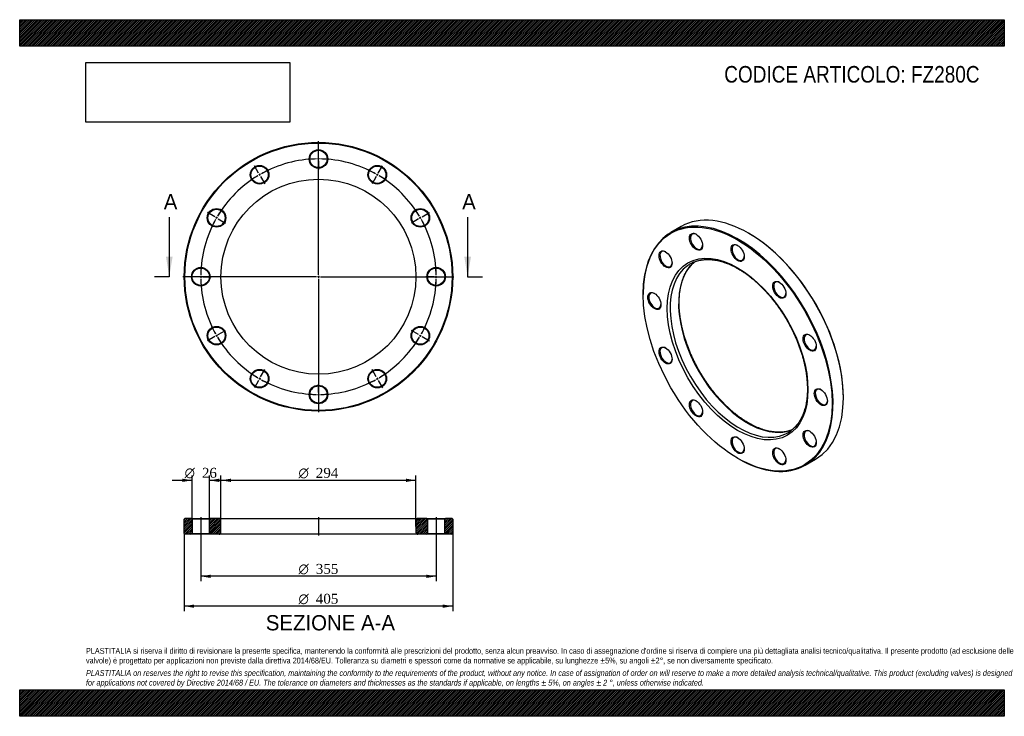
# Model space of a CAD drawing. Header units: millimetres. Extents: x 0 to 1485, y 0 to 1050.
import ezdxf
from ezdxf.enums import TextEntityAlignment as Align
from ezdxf.lldxf.tags import DXFTag

# ---------------------------------------------------------------- set-up
doc = ezdxf.new("R2010")
doc.units = ezdxf.units.MM
doc.header["$LTSCALE"] = 5
for name, color, linetype in [('Default', 7, 'Continuous'), ('DV2_Default', 7, 'Continuous'), ('DV3_Default', 7, 'Continuous'), ('FZ280C', 7, 'Continuous')]:
    doc.layers.add(name, color=color, linetype=linetype)
doc.styles.add('SEACAD_Solid_Edge_ANSI', font='seans.ttf')
doc.styles.add('SEACAD_Solid_Edge_ANSI1_Symbols', font='semeca1.ttf')
doc.styles.add('SEACAD_Times_New_Roman', font='times.ttf')
tags = doc.linetypes.add('CENTER2', pattern=[28.575, 19.05, -3.175, 3.175, -3.175]).pattern_tags.tags
tags[10:11] = [DXFTag(74, 4), DXFTag(75, 0), DXFTag(340, '0'), DXFTag(46, 0.0), DXFTag(50, 0.0), DXFTag(44, 0.0), DXFTag(45, 0.0)]
tags[8:9] = [DXFTag(74, 4), DXFTag(75, 0), DXFTag(340, '0'), DXFTag(46, 0.0), DXFTag(50, 0.0), DXFTag(44, 0.0), DXFTag(45, 0.0)]
tags[6:7] = [DXFTag(74, 4), DXFTag(75, 0), DXFTag(340, '0'), DXFTag(46, 0.0), DXFTag(50, 0.0), DXFTag(44, 0.0), DXFTag(45, 0.0)]
tags[4:5] = [DXFTag(74, 4), DXFTag(75, 0), DXFTag(340, '0'), DXFTag(46, 0.0), DXFTag(50, 0.0), DXFTag(44, 0.0), DXFTag(45, 0.0)]
picture_1 = doc.add_image_def('image1.jpg', size_in_pixel=(4302, 1260))

# ---------------------------------------------------------------- blocks, each defined once
blk = doc.blocks.new('SE')
at = {"layer": 'FZ280C', "color": 7, "linetype": 'Continuous'}
for p, q in [((997.8, 738.3), (982.3, 729.3)), ((1099.8, 727.8), (1099.1, 728.2)), ((940.4, 636.6), (940.4, 635.8)), ((1242.3, 480.2), (1242.3, 481)), ((1082.8, 389), (1083.5, 388.6)), ((1184.8, 378.5), (1200.3, 387.5))]:
    blk.add_line(p, q, dxfattribs=at)
for centre, major_axis in [((1082.8, 553.5), (-100.8, 174.5)), ((1020.1, 715.2), (7, -12.1)), ((974.1, 688.7), (7, -12.1)), ((1082.8, 553.5), (75, -129.9)), ((1082.8, 698.4), (7, -12.1)), ((1145.6, 642.8), (7, -12.1)), ((957.3, 626), (7, -12.1)), ((1191.5, 563.2), (7, -12.1)), ((974.1, 543.8), (7, -12.1)), ((1208.3, 481), (7, -12.1)), ((1020.1, 464.2), (7, -12.1)), ((1191.5, 418.3), (7, -12.1)), ((1082.8, 408.6), (7, -12.1)), ((1145.6, 391.8), (7, -12.1))]:
    blk.add_ellipse(centre, major_axis=major_axis, ratio=0.57735, dxfattribs=at)
for centre, major_axis, start_param, end_param in [((1099.1, 562.9), (-101.3, 175.4), 3.141593, 6.283185), ((1083.5, 553.9), (101.3, -175.4), 0, 3.926991), ((1020.8, 715.7), (-6.5, 11.3), 5.535545, 6.283185), ((1099.8, 563.3), (100.8, -174.5), 0.785398, 2.356194), ((1020.8, 715.7), (-6.5, 11.3), 0, 3.889233), ((974.8, 689.1), (-6.5, 11.3), 0, 3.889233), ((974.8, 689.1), (-6.5, 11.3), 5.535545, 6.283185), ((1083.5, 698.8), (-6.5, 11.3), 0, 3.889233), ((1083.5, 698.8), (-6.5, 11.3), 5.535545, 6.283185), ((1097.7, 562.1), (73.5, -127.3), 3.229686, 6.195176), ((1085, 554.7), (-73.5, 127.3), 6.223528, 6.283185), ((1085, 554.7), (-73.5, 127.3), 0.059888, 3.081917), ((1085, 554.7), (-73.5, 127.3), 0, 0.059888), ((1146.3, 643.2), (-6.5, 11.3), 0, 3.889233), ((1146.3, 643.2), (-6.5, 11.3), 5.535545, 6.283185), ((958, 626.4), (-6.5, 11.3), 5.535545, 6.283185), ((958, 626.4), (-6.5, 11.3), 0, 3.889233), ((1192.2, 563.6), (-6.5, 11.3), 0, 3.889233), ((1192.2, 563.6), (-6.5, 11.3), 5.535545, 6.283185), ((974.8, 544.2), (-6.5, 11.3), 0, 3.889233), ((974.8, 544.2), (-6.5, 11.3), 5.535545, 6.283185), ((1209.1, 481.4), (-6.5, 11.3), 0, 3.889233), ((1209.1, 481.4), (-6.5, 11.3), 5.535545, 6.283185), ((1020.8, 464.6), (-6.5, 11.3), 0, 3.889233), ((1020.8, 464.6), (-6.5, 11.3), 5.535545, 6.283185), ((1192.2, 418.7), (-6.5, 11.3), 5.535545, 6.283185), ((1083.5, 409), (-6.5, 11.3), 0, 3.889233), ((1083.5, 409), (-6.5, 11.3), 5.535545, 6.283185), ((1085, 554.7), (-73.5, 127.3), 3.081917, 3.201478), ((1192.2, 418.7), (-6.5, 11.3), 0, 3.889233), ((1146.3, 392.2), (-6.5, 11.3), 0, 3.889233), ((1146.3, 392.2), (-6.5, 11.3), 5.535545, 6.283185), ((1083.5, 553.9), (101.3, -175.4), 5.497787, 6.283185)]:
    blk.add_ellipse(centre, major_axis=major_axis, ratio=0.57735, start_param=start_param, end_param=end_param, dxfattribs=at)
for points, knots in [([(1099.2, 442.2), (1098.4, 442.7), (1096.3, 443.9), (1092.6, 446.2), (1088.4, 449), (1084.1, 452.1), (1079.9, 455.4), (1075.7, 458.8), (1071.6, 462.4), (1067.4, 466.2), (1063.4, 470.2), (1059.4, 474.3), (1055.4, 478.6), (1051.5, 483), (1047.7, 487.5), (1044, 492.2), (1040.4, 497), (1036.9, 501.9), (1033.5, 506.9), (1030.2, 512.1), (1027, 517.3), (1024, 522.5), (1021, 527.9), (1018.2, 533.3), (1015.6, 538.8), (1013, 544.2), (1010.7, 549.8), (1008.5, 555.3), (1006.4, 560.9), (1004.5, 566.4), (1002.7, 572), (1001.1, 577.5), (999.7, 583), (998.5, 588.5), (997.4, 593.9), (996.5, 599.3), (995.8, 604.6), (995.2, 609.8), (994.8, 615), (994.6, 620), (994.6, 625), (994.7, 629.8), (995.1, 634.5), (995.6, 639.1), (996.2, 643.6), (997.1, 647.9), (998.1, 652.1), (999.2, 656.1), (1000.6, 659.9), (1002.1, 663.6), (1003.7, 667.1), (1005.6, 670.5), (1007.5, 673.6), (1009.7, 676.6), (1011.9, 679.3), (1014.4, 681.9), (1016.4, 683.8), (1017.7, 684.9), (1018.1, 685.2)], [0, 0, 0, 0, 0.0094124, 0.0273321, 0.0452554, 0.0631817, 0.0811114, 0.0990448, 0.1169819, 0.1349229, 0.1528676, 0.1708158, 0.1887673, 0.2067218, 0.2246791, 0.2426389, 0.2606008, 0.2785644, 0.2965295, 0.3144957, 0.3324627, 0.35043, 0.3683973, 0.3863642, 0.4043303, 0.4222953, 0.4402587, 0.4582202, 0.4761796, 0.4941363, 0.5120901, 0.5300407, 0.5479878, 0.565931, 0.5838702, 0.6018052, 0.6197357, 0.6376619, 0.6555838, 0.6735016, 0.6914157, 0.7093269, 0.7272362, 0.7451448, 0.7630539, 0.7809657, 0.7988829, 0.8168089, 0.8347477, 0.852704, 0.8706832, 0.8886911, 0.9067338, 0.9248168, 0.9429449, 0.9611208, 0.9793449, 0.987256, 0.987256, 0.987256, 0.987256]), ([(1015.8, 684.2), (1015.8, 684.2), (1016.8, 684.7), (1019.1, 685.6), (1022.4, 686.7), (1025.8, 687.5), (1029.4, 688.1), (1033, 688.5), (1036.7, 688.7), (1040.5, 688.6), (1044.4, 688.3), (1048.3, 687.8), (1052.4, 687.1), (1056.4, 686.1), (1060.5, 684.9), (1064.7, 683.5), (1068.9, 681.9), (1073.1, 680), (1077.4, 677.9), (1081.6, 675.7), (1085.9, 673.2), (1090.2, 670.5), (1094.5, 667.6), (1098.7, 664.5), (1102.9, 661.3), (1107.1, 657.8), (1111.3, 654.2), (1115.4, 650.4), (1119.5, 646.4), (1123.5, 642.3), (1127.4, 638), (1131.3, 633.6), (1135.1, 629), (1138.8, 624.3), (1142.4, 619.5), (1145.9, 614.6), (1149.3, 609.6), (1152.6, 604.5), (1155.8, 599.3), (1158.8, 594), (1161.8, 588.6), (1164.5, 583.2), (1167.2, 577.8), (1169.7, 572.3), (1172.1, 566.7), (1174.3, 561.2), (1176.3, 555.6), (1178.3, 550.1), (1180, 544.5), (1181.6, 539), (1183, 533.5), (1184.2, 528), (1185.3, 522.6), (1186.2, 517.2), (1186.9, 511.9), (1187.4, 506.7), (1187.8, 501.6), (1188, 496.5), (1188, 491.6), (1187.9, 486.7), (1187.5, 482), (1187, 477.4), (1186.4, 473), (1185.5, 468.7), (1184.5, 464.5), (1183.3, 460.5), (1182, 456.7), (1180.5, 453), (1178.8, 449.5), (1177, 446.2), (1175, 443), (1172.9, 440.1), (1170.6, 437.3), (1168.1, 434.8), (1165.6, 432.4), (1163.6, 430.8), (1162.7, 430.2), (1162.5, 430.1)], [0, 0, 0, 0, 0.000249, 0.014187, 0.028108, 0.042003, 0.055866, 0.069693, 0.083485, 0.097242, 0.110969, 0.124669, 0.138347, 0.152007, 0.165653, 0.179289, 0.192917, 0.206541, 0.220163, 0.233783, 0.247403, 0.261025, 0.274648, 0.288273, 0.301901, 0.315531, 0.329165, 0.342801, 0.356441, 0.370083, 0.383727, 0.397374, 0.411023, 0.424673, 0.438326, 0.451979, 0.465634, 0.479289, 0.492946, 0.506602, 0.520258, 0.533914, 0.54757, 0.561224, 0.574877, 0.588529, 0.602179, 0.615828, 0.629474, 0.643117, 0.656758, 0.670396, 0.684031, 0.697662, 0.71129, 0.724915, 0.738537, 0.752156, 0.765771, 0.779385, 0.792997, 0.806609, 0.820221, 0.833835, 0.847454, 0.861079, 0.874714, 0.888363, 0.902029, 0.915718, 0.929433, 0.943179, 0.956959, 0.970776, 0.984629, 0.998516, 1, 1, 1, 1]), ([(1164.5, 431.6), (1164.2, 431.4), (1162.7, 430.9), (1160.1, 430.1), (1156.6, 429.2), (1153.1, 428.6), (1149.5, 428.3), (1145.7, 428.1), (1141.9, 428.2), (1138, 428.5), (1134.1, 429), (1130.1, 429.8), (1126, 430.8), (1121.9, 432), (1117.7, 433.4), (1113.5, 435), (1109.3, 436.9), (1105.1, 439), (1101.6, 440.8), (1099.8, 441.9), (1099.2, 442.2)], [0.0438722, 0.0438722, 0.0438722, 0.0438722, 0.0634303, 0.1214584, 0.1793762, 0.2371586, 0.2947933, 0.3522789, 0.4096233, 0.4668403, 0.5239472, 0.5809622, 0.6379036, 0.6947881, 0.7516304, 0.8084432, 0.8652369, 0.9220203, 0.9787998, 1, 1, 1, 1])]:
    blk.add_open_spline(points, degree=3, knots=knots, dxfattribs=at)
blk = doc.blocks.new('SE1')
at = {"layer": 'Default', "color": 7, "linetype": 'CENTER2'}
for start, end in [(90.9684, 119.0316), (60.9684, 89.0316), (120.9684, 149.0316), (30.9684, 59.0316), (150.9684, 179.0316), (0.9684, 29.0316), (180.9684, 209.0316), (330.9684, 359.0316), (210.9684, 239.0316), (300.9684, 329.0316), (240.9684, 269.0316), (270.9684, 299.0316)]:
    blk.add_arc((450.6, 662.6), 177.5, start, end, dxfattribs=at)
at = {"layer": 'DV2_Default', "color": 7, "linetype": 'CENTER2'}
for p, q in [((450.6, 665.6), (450.6, 866.8)), ((450.6, 843.1), (450.6, 855.8)), ((450.6, 838.6), (450.6, 841.6)), ((450.6, 837.1), (450.6, 824.3)), ((360.3, 818.9), (354, 829.9)), ((362.6, 815), (361.1, 817.6)), ((538.6, 815), (540.1, 817.6)), ((540.8, 818.9), (547.2, 829.9)), ((363.3, 813.7), (369.7, 802.7)), ((537.8, 813.7), (531.5, 802.7)), ((294.3, 752.8), (283.2, 759.2)), ((606.9, 752.8), (617.9, 759.2)), ((298.2, 750.6), (295.6, 752.1)), ((299.5, 749.8), (310.5, 743.5)), ((601.7, 749.8), (590.7, 743.5)), ((603, 750.6), (605.6, 752.1)), ((447.6, 662.6), (246.3, 662.6)), ((270.1, 662.6), (257.3, 662.6)), ((274.6, 662.6), (271.6, 662.6)), ((276.1, 662.6), (288.8, 662.6)), ((452.1, 662.6), (449.1, 662.6)), ((450.6, 664.1), (450.6, 661.1)), ((450.6, 659.6), (450.6, 458.3)), ((453.6, 662.6), (654.8, 662.6)), ((625.1, 662.6), (612.3, 662.6)), ((625.1, 662.6), (613.3, 662.6)), ((626.6, 662.6), (629.6, 662.6)), ((626.6, 662.6), (629.6, 662.6)), ((631.1, 662.6), (642.8, 662.6)), ((631.1, 662.6), (643.8, 662.6)), ((299.5, 575.3), (310.5, 581.7)), ((601.7, 575.3), (590.7, 581.7)), ((294.3, 572.3), (283.2, 566)), ((298.2, 574.6), (295.6, 573.1)), ((603, 574.6), (605.6, 573.1)), ((606.9, 572.3), (617.9, 566)), ((363.3, 511.5), (369.7, 522.5)), ((537.8, 511.5), (531.5, 522.5)), ((360.3, 506.3), (354, 495.2)), ((362.6, 510.2), (361.1, 507.6)), ((538.6, 510.2), (540.1, 507.6)), ((540.8, 506.3), (547.2, 495.2)), ((450.6, 488.1), (450.6, 500.8)), ((450.6, 486.6), (450.6, 483.6)), ((450.6, 482.1), (450.6, 469.3))]:
    blk.add_line(p, q, dxfattribs=at)
for start, end in [(90.9684, 95.084), (89.5158, 90.4842), (84.916, 89.0316), (119.5158, 120.4842), (114.916, 119.0316), (60.9684, 65.084), (59.5158, 60.4842), (120.9684, 125.084), (54.916, 59.0316), (144.916, 149.0316), (30.9684, 35.084), (150.9684, 155.084), (149.5158, 150.4842), (29.5158, 30.4842), (24.916, 29.0316), (174.916, 179.0316), (0.9684, 5.084), (0.9684, 4.7612), (179.5158, 180.4842), (180.9684, 185.084), (354.916, 359.0316), (355.2388, 359.0316), (359.5158, 0.4842), (359.5158, 0.4842), (204.916, 209.0316), (330.9684, 335.084), (209.5158, 210.4842), (210.9684, 215.084), (324.916, 329.0316), (329.5158, 330.4842), (234.916, 239.0316), (239.5158, 240.4842), (240.9684, 245.084), (294.916, 299.0316), (299.5158, 300.4842), (300.9684, 305.084), (264.916, 269.0316), (269.5158, 270.4842), (270.9684, 275.084)]:
    blk.add_arc((450.6, 662.6), 177.5, start, end, dxfattribs=at)
at = {"layer": 'FZ280C', "color": 7, "linetype": 'Continuous'}
for centre, radius in [((450.6, 662.6), 202.5), ((450.6, 662.6), 201.5), ((450.6, 840.1), 14), ((450.6, 840.1), 13), ((361.8, 816.3), 14), ((361.8, 816.3), 13), ((539.3, 816.3), 14), ((539.3, 816.3), 13), ((450.6, 662.6), 147), ((296.9, 751.3), 14), ((296.9, 751.3), 13), ((604.3, 751.3), 14), ((604.3, 751.3), 13), ((273.1, 662.6), 14), ((273.1, 662.6), 13), ((628.1, 662.6), 14), ((628.1, 662.6), 13), ((296.9, 573.8), 14), ((296.9, 573.8), 13), ((604.3, 573.8), 14), ((604.3, 573.8), 13), ((361.8, 508.9), 14), ((361.8, 508.9), 13), ((539.3, 508.9), 14), ((539.3, 508.9), 13), ((450.6, 485.1), 14), ((450.6, 485.1), 13)]:
    blk.add_circle(centre, radius, dxfattribs=at)
blk = doc.blocks.new('SE3')
at = {"color": 7, "linetype": 'Continuous', "style": 'SEACAD_Solid_Edge_ANSI'}
blk.add_text('A', height=23, dxfattribs=at).set_placement((217.3, 787.1), align=Align.TOP_LEFT)
blk = doc.blocks.new('SE4')
at = {"color": 7, "linetype": 'Continuous', "style": 'SEACAD_Solid_Edge_ANSI'}
blk.add_text('A', height=23, dxfattribs=at).set_placement((667.3, 787.1), align=Align.TOP_LEFT)
blk = doc.blocks.new('SEANNOT_GROUP')
at = {"linetype": 'Continuous'}
blk.add_hatch(color=7, dxfattribs=at).paths.add_polyline_path([(220.6, 692.6), (225.6, 662.6), (230.6, 692.6)])
at = {"color": 7, "linetype": 'Continuous'}
blk.add_lwpolyline([(225.6, 752.6), (225.6, 662.6)], dxfattribs=at)
blk = doc.blocks.new('SEANNOT_GROUP1')
at = {"linetype": 'Continuous'}
blk.add_hatch(color=7, dxfattribs=at).paths.add_polyline_path([(670.6, 692.6), (675.6, 662.6), (680.6, 692.6)])
at = {"color": 7, "linetype": 'Continuous'}
blk.add_lwpolyline([(675.6, 752.6), (675.6, 662.6)], dxfattribs=at)
blk = doc.blocks.new('SE2')
at = {"layer": 'Default', "color": 7, "linetype": 'CENTER2'}
for p, q in [((225.6, 662.6), (203.1, 662.6)), ((675.6, 662.6), (698.1, 662.6))]:
    blk.add_line(p, q, dxfattribs=at)
at = {"layer": 'Default'}
for name in ['SE3', 'SE4', 'SEANNOT_GROUP', 'SEANNOT_GROUP1']:
    blk.add_blockref(name, (0, 0), dxfattribs=at)
blk = doc.blocks.new('SE5')
at = {"layer": 'FZ280C', "linetype": 'Continuous'}
h = blk.add_hatch(dxfattribs=at)
h.set_pattern_fill('LINE', scale=0.62992, angle=45, style=0)
h.paths.add_polyline_path([(259.1, 298.3), (249.1, 298.3), (248.1, 297.3), (248.1, 275.3), (249.1, 274.3), (259.1, 274.3), (260.1, 275.3), (260.1, 297.3)])
h = blk.add_hatch(dxfattribs=at)
h.set_pattern_fill('LINE', scale=0.62992, angle=45, style=0)
edge = h.paths.add_edge_path()
edge.add_line((287.1, 274.3), (300.6, 274.3))
edge.add_arc((300.6, 277.3), 3, 270, 360)
edge.add_line((303.6, 277.3), (303.6, 295.3))
edge.add_arc((300.6, 295.3), 3, 0, 90)
edge.add_line((300.6, 298.3), (287.1, 298.3))
edge.add_line((287.1, 298.3), (286.1, 297.3))
edge.add_line((286.1, 297.3), (286.1, 275.3))
edge.add_line((286.1, 275.3), (287.1, 274.3))
h = blk.add_hatch(dxfattribs=at)
h.set_pattern_fill('LINE', scale=0.62992, angle=45, style=0)
edge = h.paths.add_edge_path()
edge.add_line((615.1, 275.3), (615.1, 297.3))
edge.add_line((615.1, 297.3), (614.1, 298.3))
edge.add_line((614.1, 298.3), (600.6, 298.3))
edge.add_arc((600.6, 295.3), 3, 90, 180)
edge.add_line((597.6, 295.3), (597.6, 277.3))
edge.add_arc((600.6, 277.3), 3, 180, 270)
edge.add_line((600.6, 274.3), (614.1, 274.3))
edge.add_line((614.1, 274.3), (615.1, 275.3))
h = blk.add_hatch(dxfattribs=at)
h.set_pattern_fill('LINE', scale=0.62992, angle=45, style=0)
h.paths.add_polyline_path([(641.1, 297.3), (641.1, 275.3), (642.1, 274.3), (652.1, 274.3), (653.1, 275.3), (653.1, 297.3), (652.1, 298.3), (642.1, 298.3)])
at = {"layer": 'DV3_Default', "color": 7, "linetype": 'CENTER2'}
for p, q in [((273.1, 300.1), (273.1, 272.6)), ((450.6, 300.1), (450.6, 272.6)), ((628.1, 300.1), (628.1, 272.6))]:
    blk.add_line(p, q, dxfattribs=at)
at = {"layer": 'FZ280C', "color": 7, "linetype": 'Continuous'}
for p, q in [((249.1, 298.3), (248.1, 297.3)), ((248.1, 275.3), (248.1, 297.3)), ((259.1, 298.3), (249.1, 298.3)), ((259.1, 298.3), (287.1, 298.3)), ((259.1, 298.3), (260.1, 297.3)), ((286.1, 297.3), (260.1, 297.3)), ((260.1, 297.3), (260.1, 275.3)), ((286.1, 297.3), (287.1, 298.3)), ((286.1, 275.3), (286.1, 297.3)), ((300.6, 298.3), (287.1, 298.3)), ((300.6, 298.3), (600.6, 298.3)), ((614.1, 298.3), (600.6, 298.3)), ((614.1, 298.3), (642.1, 298.3)), ((614.1, 298.3), (615.1, 297.3)), ((641.1, 297.3), (615.1, 297.3)), ((615.1, 297.3), (615.1, 275.3)), ((641.1, 297.3), (642.1, 298.3)), ((641.1, 275.3), (641.1, 297.3)), ((652.1, 298.3), (642.1, 298.3)), ((653.1, 297.3), (652.1, 298.3)), ((653.1, 297.3), (653.1, 275.3)), ((303.6, 277.3), (303.6, 295.3)), ((597.6, 295.3), (597.6, 277.3)), ((248.1, 275.3), (249.1, 274.3)), ((259.1, 274.3), (249.1, 274.3)), ((260.1, 275.3), (259.1, 274.3)), ((287.1, 274.3), (259.1, 274.3)), ((260.1, 275.3), (286.1, 275.3)), ((287.1, 274.3), (286.1, 275.3)), ((300.6, 274.3), (287.1, 274.3)), ((600.6, 274.3), (300.6, 274.3)), ((614.1, 274.3), (600.6, 274.3)), ((615.1, 275.3), (614.1, 274.3)), ((642.1, 274.3), (614.1, 274.3)), ((615.1, 275.3), (641.1, 275.3)), ((642.1, 274.3), (641.1, 275.3)), ((652.1, 274.3), (642.1, 274.3)), ((652.1, 274.3), (653.1, 275.3))]:
    blk.add_line(p, q, dxfattribs=at)
for centre, start, end in [((300.6, 295.3), 0, 90), ((600.6, 295.3), 90, 180), ((300.6, 277.3), 270, 0), ((600.6, 277.3), 180, 270)]:
    blk.add_arc(centre, 3, start, end, dxfattribs=at)
blk = doc.blocks.new('GDimGGroup')
at = {"layer": 'Default', "linetype": 'Continuous'}
for points in [[(288.1, 208.5), (288.1, 213.5), (273.1, 211)], [(613.1, 208.5), (628.1, 211), (613.1, 213.5)]]:
    blk.add_hatch(color=7, dxfattribs=at).paths.add_polyline_path(points)
at = {"layer": 'Default', "color": 7, "linetype": 'Continuous'}
for p, q in [((273.1, 274.3), (273.1, 203.5)), ((628.1, 274.3), (628.1, 203.5)), ((628.1, 211), (273.1, 211))]:
    blk.add_line(p, q, dxfattribs=at)
for s, style, p in [('O', 'SEACAD_Solid_Edge_ANSI1_Symbols', (420.5, 229.7)), ('355', 'SEACAD_Times_New_Roman', (446.6, 229.7))]:
    blk.add_text(s, height=15, dxfattribs=dict(at, style=style)).set_placement(p, align=Align.TOP_LEFT)
blk = doc.blocks.new('GDimGGroup1')
at = {"layer": 'Default', "linetype": 'Continuous'}
for points in [[(263.1, 163.5), (263.1, 168.5), (248.1, 166)], [(638.1, 163.5), (653.1, 166), (638.1, 168.5)]]:
    blk.add_hatch(color=7, dxfattribs=at).paths.add_polyline_path(points)
at = {"layer": 'Default', "color": 7, "linetype": 'Continuous'}
for p, q in [((248.1, 275.3), (248.1, 158.5)), ((653.1, 275.3), (653.1, 158.5)), ((653.1, 166), (248.1, 166))]:
    blk.add_line(p, q, dxfattribs=at)
for s, style, p in [('O', 'SEACAD_Solid_Edge_ANSI1_Symbols', (420.5, 184.7)), ('405', 'SEACAD_Times_New_Roman', (446.6, 184.7))]:
    blk.add_text(s, height=15, dxfattribs=dict(at, style=style)).set_placement(p, align=Align.TOP_LEFT)
blk = doc.blocks.new('GDimGGroup2')
at = {"layer": 'Default', "linetype": 'Continuous'}
for points in [[(318.6, 358.2), (303.6, 355.7), (318.6, 353.2)], [(582.6, 358.2), (582.6, 353.2), (597.6, 355.7)]]:
    blk.add_hatch(color=7, dxfattribs=at).paths.add_polyline_path(points)
at = {"layer": 'Default', "color": 7, "linetype": 'Continuous'}
for p, q in [((303.6, 286.3), (303.6, 363.2)), ((597.6, 286.3), (597.6, 363.2)), ((303.6, 355.7), (597.6, 355.7))]:
    blk.add_line(p, q, dxfattribs=at)
for s, style, p in [('O', 'SEACAD_Solid_Edge_ANSI1_Symbols', (420.5, 374.4)), ('294', 'SEACAD_Times_New_Roman', (446.6, 374.4))]:
    blk.add_text(s, height=15, dxfattribs=dict(at, style=style)).set_placement(p, align=Align.TOP_LEFT)
blk = doc.blocks.new('GDimGGroup3')
at = {"layer": 'Default', "linetype": 'Continuous'}
for points in [[(245.1, 358.2), (245.1, 353.2), (260.1, 355.7)], [(301.1, 358.2), (286.1, 355.7), (301.1, 353.2)]]:
    blk.add_hatch(color=7, dxfattribs=at).paths.add_polyline_path(points)
at = {"layer": 'Default', "color": 7, "linetype": 'Continuous'}
for p, q in [((260.1, 286.3), (260.1, 363.2)), ((286.1, 286.3), (286.1, 363.2)), ((230.1, 355.7), (260.1, 355.7)), ((286.1, 355.7), (316.1, 355.7))]:
    blk.add_line(p, q, dxfattribs=at)
for s, style, p in [('O', 'SEACAD_Solid_Edge_ANSI1_Symbols', (248.7, 374.5)), ('26', 'SEACAD_Times_New_Roman', (274.8, 374.5))]:
    blk.add_text(s, height=15, dxfattribs=dict(at, style=style)).set_placement(p, align=Align.TOP_LEFT)

msp = doc.modelspace()

# ---------------------------------------------------------------- hatches: boundary and pattern name
at = {"layer": 'Default', "linetype": 'Continuous'}
h = msp.add_hatch(dxfattribs=at)
h.set_pattern_fill('LINE', scale=0.629921, angle=45, style=0)
h.paths.add_polyline_path([(1485, 1010), (1485, 1050), (0, 1050), (0, 1010)])
for points in [[(1485, 1010), (1485, 1050), (0, 1050), (0, 1010)], [(1485, 0), (1485, 40), (0, 40), (0, 0)]]:
    msp.add_hatch(color=7, dxfattribs=at).paths.add_polyline_path(points)
h = msp.add_hatch(dxfattribs=at)
h.set_pattern_fill('LINE', scale=0.629921, angle=45, style=0)
h.paths.add_polyline_path([(1485, 0), (1485, 40), (0, 40), (0, 0)])

# ---------------------------------------------------------------- linework, layer by layer
at = {"layer": 'Default', "color": 7, "linetype": 'Continuous'}
for p, q in [((0, 1050), (1485, 1050)), ((0, 1010), (0, 1050)), ((1485, 1050), (1485, 1010)), ((1485, 1010), (0, 1010)), ((0, 40), (1485, 40)), ((0, 0), (0, 40)), ((1485, 40), (1485, 0)), ((1485, 0), (0, 0))]:
    msp.add_line(p, q, dxfattribs=at)

# ---------------------------------------------------------------- block references
at = {"layer": 'Default'}
for name in ['SE1', 'SE2', 'SE', 'GDimGGroup3', 'GDimGGroup2', 'SE5', 'GDimGGroup1', 'GDimGGroup']:
    msp.add_blockref(name, (0, 0), dxfattribs=at)

# ---------------------------------------------------------------- texts
at = {"layer": 'Default', "color": 7, "linetype": 'Continuous', "style": 'SEACAD_Solid_Edge_ANSI'}
msp.add_text('SEZIONE A-A', height=23, dxfattribs=at).set_placement((371.2, 152.5), align=Align.TOP_LEFT)
at = {"layer": 'Default', "attachment_point": 1}
for s, insert, char_height, width in [('{\\fArial Narrow|b0||i0||c0|p34;\\C7;\\H25.;\\W1.;CODICE ARTICOLO: FZ280C}', (1062.6, 980.2), 25, 396.498), ("{\\fArial Narrow|b0||i0||c0|p34;\\C7;\\H8.75;\\W1.;PLASTITALIA si riserva il diritto di revisionare la presente specifica, mantenendo la conformità alle prescrizioni del prodotto, senza alcun preavviso. In caso di assegnazione d'ordine si riserva di compiere una più dettagliata analisi tecnico/qualitativa. Il presente prodotto (ad esclusione delle \\P}{\\fArial Narrow|b0||i0||c0|p34;\\C7;\\H8.75;\\W1.;valvole) è progettato per applicazioni non previste dalla direttiva 2014/68/EU. Tolleranza su diametri e spessori come da normative se applicabile, su lunghezze ±5%, su angoli ±2°, se non diversamente specificato.\\P}{\\fArial Narrow|b0||i0||c0|p34;\\C7;\\H2.5;\\W1.;   \\P}{\\fArial Narrow|b0||i1||c0|p34;\\C7;\\H8.75;\\W1.;PLASTITALIA on reserves the right to revise this specification, maintaining the conformity to the requirements of the product, without any notice. In case of assignation of order on will reserve to make a more detailed analysis technical/qualitative. This product (excluding valves) is designed \\P}{\\fArial Narrow|b0||i1||c0|p34;\\C7;\\H8.75;\\W1.;for applications not covered by Directive 2014/68 / EU. The tolerance on diameters and thicknesses as the standards if applicable, on lengths ± 5%, on angles ± 2 °, unless otherwise indicated.\\P}", (100, 103), 8.75, 1285)]:
    msp.add_mtext(s, dxfattribs=dict(at, insert=insert, char_height=char_height, width=width))

# ---------------------------------------------------------------- pictures from other files: only their frames are drawn
image = msp.add_image(picture_1, insert=(100, 895.5), size_in_units=(307.3, 90))
image.dxf.flags = 7

doc.saveas('drawing.dxf')
